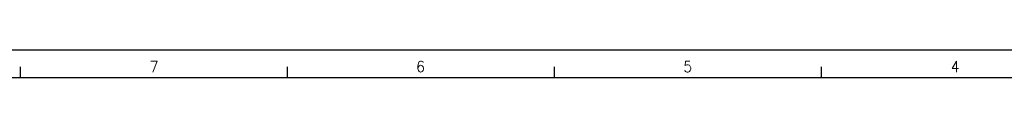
# Model space of a CAD drawing. Header units: inches. Extents: x -381 to 6245, y -418 to 176.
# Tile 13 of 26: x 118.19 to 294.96, y 170.62 to 175.62. Entities that reach past the tile are written whole.
import ezdxf

# ---------------------------------------------------------------- set-up
doc = ezdxf.new("R2010")
doc.units = ezdxf.units.IN
doc.layers.add('1', color=7, linetype='Continuous')
doc.styles.add('CONVERTER_12', font='txt.shx', dxfattribs={"width": 0.9})

# ---------------------------------------------------------------- blocks, each defined once
blk = doc.blocks.new('Marco_a1', base_point=(38.87, -121.38))
at = {"layer": '1', "color": 2, "linetype": 'Continuous'}
for p, q in [((458.87, 175.62), (-381.13, 175.62)), ((118.28, 172.62), (118.28, 170.62)), ((166.22, 172.62), (166.22, 170.62)), ((214.16, 172.62), (214.16, 170.62)), ((262.1, 172.62), (262.1, 170.62))]:
    blk.add_line(p, q, dxfattribs=at)
at = {"layer": '1', "color": 7, "linetype": 'Continuous'}
blk.add_line((453.87, 170.62), (-361.13, 170.62), dxfattribs=at)
at = {"layer": '1', "color": 2, "char_height": 2, "attachment_point": 4, "line_spacing_factor": 1.20048, "style": 'CONVERTER_12'}
for s, insert in [('7', (141.53, 172.65)), ('6', (189.38, 172.65)), ('5', (237.35, 172.65)), ('4', (285.36, 172.65))]:
    blk.add_mtext(s, dxfattribs=dict(at, insert=insert))
blk = doc.blocks.new('Top', base_point=(38.87, -121.38))
blk.add_blockref('Marco_a1', (38.87, -121.38))
blk = doc.blocks.new('_dummy_frame', base_point=(-381.13, -418.38))
blk.add_blockref('Top', (38.87, -121.38))

msp = doc.modelspace()

# ---------------------------------------------------------------- block references
at = {"layer": '1'}
msp.add_blockref('_dummy_frame', (-381.13, -418.38), dxfattribs=at)

doc.saveas('drawing.dxf')
